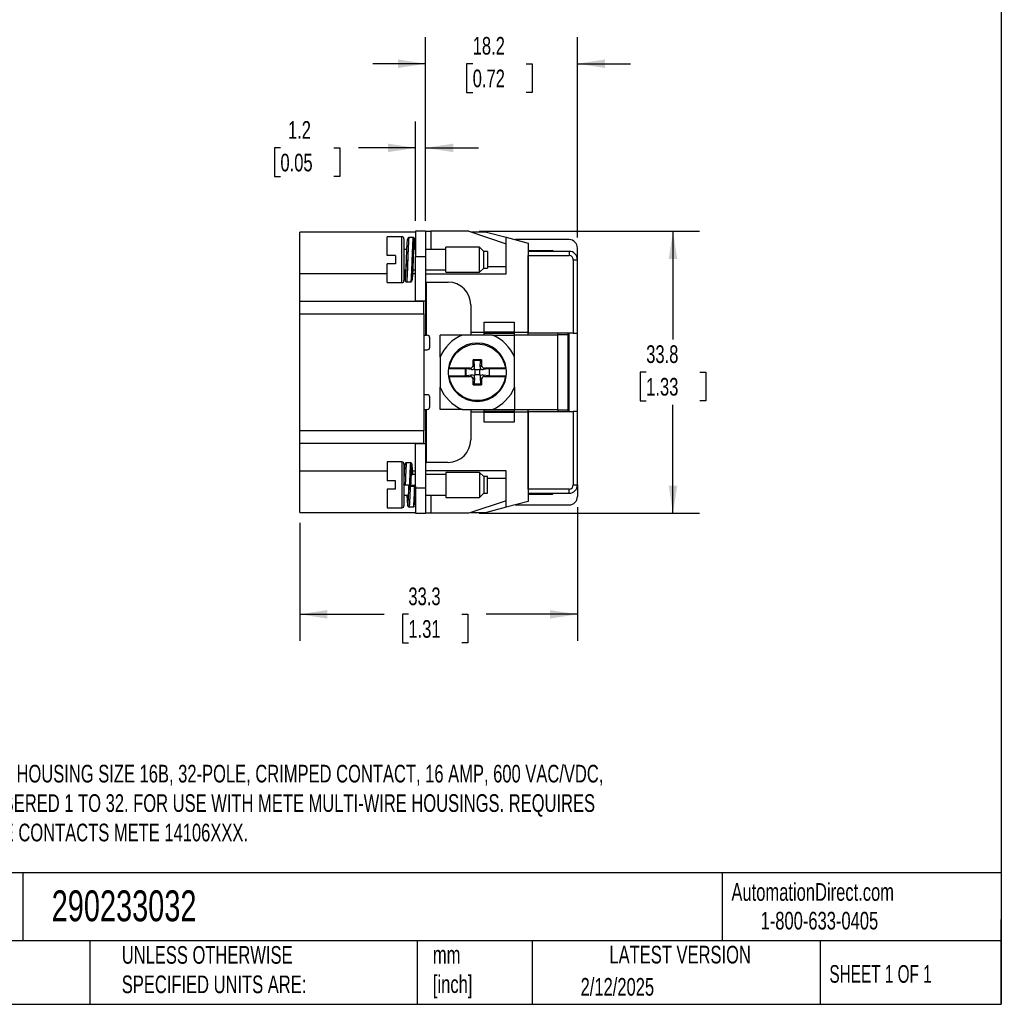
# Model space of a CAD drawing. Header units: millimetres. Extents: x 6 to 273, y 6 to 210.
# Tile 14 of 22: x 155 to 273, y 6 to 124. Entities that reach past the tile are written whole.
import ezdxf

# ---------------------------------------------------------------- set-up
doc = ezdxf.new("R2010")
doc.units = ezdxf.units.MM
doc.linetypes.add('SLD-Solid', pattern=[0])
doc.layers.add('DIMENSIONS', color=140, linetype='SLD-Solid', lineweight=25)
doc.layers.add('TEXT', color=140, linetype='SLD-Solid', lineweight=25)
doc.styles.add('SLDTEXTSTYLE0', font='TXT', dxfattribs={"width": 0.7})
doc.styles.add('SLDTEXTSTYLE1', font='TXT', dxfattribs={"width": 0.65})
doc.dimstyles.new('SLDDIMSTYLE1', dxfattribs={"dimtxt": 2.158008, "dimasz": 3.302, "dimexe": 0, "dimexo": 0.0625, "dimgap": 0.539502, "dimtad": 0, "dimtih": 1, "dimtoh": 1, "dimrnd": 1e-09, "dimzin": 12, "dimdsep": 46, "dimtxsty": 'SLDTEXTSTYLE0', "dimsah": 1, "dimcen": 0.09, "dimadec": 0, "dimazin": 3, "dimtfac": 1, "dimtofl": 0, "dimtmove": 0, "dimatfit": 3, "dimfxl": 0, "dimfrac": 2, "dimtolj": 1, "dimtzin": 12, "dimarcsym": 0})
doc.dimstyles.new('SLDDIMSTYLE3', dxfattribs={"dimtxt": 2.158008, "dimasz": 3.302, "dimexe": 0, "dimexo": 0.0625, "dimgap": 0.539502, "dimtad": 0, "dimtih": 1, "dimtoh": 1, "dimrnd": 1e-09, "dimzin": 12, "dimdsep": 46, "dimtxsty": 'SLDTEXTSTYLE0', "dimsah": 1, "dimcen": 0.09, "dimadec": 0, "dimazin": 3, "dimtfac": 1, "dimtmove": 0, "dimatfit": 0, "dimfxl": 0, "dimfrac": 2, "dimtolj": 1, "dimtzin": 12, "dimarcsym": 0})

# ---------------------------------------------------------------- blocks, each defined once
blk = doc.blocks.new('_D_2')
at = {"layer": 'DIMENSIONS'}
for p, q in [((210.47, 99.03), (236.87, 99.03)), ((233.69, 99.03), (233.69, 86.06)), ((230.48, 82.15), (229.76, 82.15)), ((229.76, 82.15), (229.76, 78.72)), ((236.9, 82.15), (237.62, 82.15)), ((237.62, 82.15), (237.62, 78.72)), ((229.76, 78.72), (230.48, 78.72)), ((233.69, 65.23), (233.69, 78.23)), ((237.62, 78.72), (236.9, 78.72)), ((210.47, 65.23), (236.87, 65.23))]:
    blk.add_line(p, q, dxfattribs=at)
for points in [[(233.69, 99.03), (233.18, 95.72), (234.2, 95.72)], [(233.69, 65.23), (234.2, 68.53), (233.18, 68.53)]]:
    blk.add_solid(points, dxfattribs=at)
at = {"layer": 'DIMENSIONS', "char_height": 2.117, "attachment_point": 1, "style": 'SLDTEXTSTYLE0'}
for s, insert in [('33.8', (230.48, 85.36)), ('1.33', (230.48, 81.45))]:
    blk.add_mtext(s, dxfattribs=dict(at, insert=insert))
blk = doc.blocks.new('_D_3')
at = {"layer": 'DIMENSIONS'}
for p, q in [((222.24, 65.96), (222.24, 49.94)), ((188.94, 64.06), (188.94, 49.94)), ((188.94, 53.11), (199.05, 53.11)), ((201.97, 53.11), (201.25, 53.11)), ((201.25, 53.11), (201.25, 49.68)), ((208.38, 53.11), (209.11, 53.11)), ((209.11, 53.11), (209.11, 49.68)), ((222.24, 53.11), (211.31, 53.11)), ((201.25, 49.68), (201.97, 49.68)), ((209.11, 49.68), (208.38, 49.68))]:
    blk.add_line(p, q, dxfattribs=at)
for points in [[(188.94, 53.11), (192.24, 52.6), (192.24, 53.62)], [(222.24, 53.11), (218.93, 53.62), (218.93, 52.6)]]:
    blk.add_solid(points, dxfattribs=at)
at = {"layer": 'DIMENSIONS', "char_height": 2.117, "attachment_point": 1, "style": 'SLDTEXTSTYLE0'}
for s, insert in [('33.3', (201.97, 56.32)), ('1.31', (201.97, 52.41))]:
    blk.add_mtext(s, dxfattribs=dict(at, insert=insert))
blk = doc.blocks.new('_D_4')
at = {"layer": 'DIMENSIONS'}
for p, q in [((204.04, 100.3), (204.04, 122.29)), ((222.24, 98.3), (222.24, 122.29)), ((204.04, 119.12), (197.69, 119.12)), ((209.68, 119.12), (208.95, 119.12)), ((208.95, 119.12), (208.95, 115.69)), ((216.09, 119.12), (216.82, 119.12)), ((216.82, 119.12), (216.82, 115.69)), ((222.24, 119.12), (228.59, 119.12)), ((208.95, 115.69), (209.68, 115.69)), ((216.82, 115.69), (216.09, 115.69))]:
    blk.add_line(p, q, dxfattribs=at)
for points in [[(204.04, 119.12), (200.73, 119.63), (200.73, 118.61)], [(222.24, 119.12), (225.54, 118.61), (225.54, 119.63)]]:
    blk.add_solid(points, dxfattribs=at)
at = {"layer": 'DIMENSIONS', "char_height": 2.117, "attachment_point": 1, "style": 'SLDTEXTSTYLE0'}
for s, insert in [('18.2', (209.68, 122.33)), ('0.72', (209.68, 118.42))]:
    blk.add_mtext(s, dxfattribs=dict(at, insert=insert))
blk = doc.blocks.new('_D_5')
at = {"layer": 'DIMENSIONS'}
for p, q in [((202.84, 100.3), (202.84, 112.2)), ((204.04, 100.3), (204.04, 112.2)), ((186.63, 109.03), (185.91, 109.03)), ((185.91, 109.03), (185.91, 105.6)), ((193.05, 109.03), (193.77, 109.03)), ((193.77, 109.03), (193.77, 105.6)), ((202.84, 109.03), (195.97, 109.03)), ((204.04, 109.03), (210.39, 109.03)), ((185.91, 105.6), (186.63, 105.6)), ((193.77, 105.6), (193.05, 105.6))]:
    blk.add_line(p, q, dxfattribs=at)
for points in [[(202.84, 109.03), (199.53, 109.54), (199.53, 108.52)], [(204.04, 109.03), (207.34, 108.52), (207.34, 109.54)]]:
    blk.add_solid(points, dxfattribs=at)
at = {"layer": 'DIMENSIONS', "char_height": 2.117, "attachment_point": 1, "style": 'SLDTEXTSTYLE0'}
for s, insert in [('1.2', (187.53, 112.24)), ('0.05', (186.63, 108.33))]:
    blk.add_mtext(s, dxfattribs=dict(at, insert=insert))

msp = doc.modelspace()

# ---------------------------------------------------------------- linework, layer by layer
for p, q in [((202.835, 98.926), (188.935, 98.926)), ((188.935, 93.926), (188.935, 98.926)), ((201.191, 98.376), (199.441, 98.376)), ((199.441, 96.126), (199.441, 98.376)), ((201.191, 92.876), (201.191, 98.376)), ((202.541, 98.276), (202.041, 98.276)), ((204.035, 99.026), (202.835, 99.026)), ((202.835, 99.026), (202.835, 96.026)), ((204.035, 99.026), (204.035, 96.026)), ((209.196, 99.026), (204.663, 99.026)), ((204.663, 99.026), (204.663, 96.851)), ((209.196, 99.026), (213.685, 97.542)), ((211.335, 98.926), (209.499, 98.926)), ((211.335, 98.926), (213.685, 98.315)), ((213.685, 93.926), (213.685, 98.315)), ((213.685, 98.315), (216.335, 97.626)), ((221.235, 98.026), (214.797, 98.026)), ((201.79, 96.851), (201.441, 96.851)), ((202.835, 96.851), (202.637, 96.851)), ((206.441, 96.851), (204.035, 96.851)), ((210.499, 97.126), (206.441, 97.126)), ((206.441, 95.626), (206.441, 97.126)), ((210.999, 96.626), (210.499, 97.126)), ((210.499, 94.126), (210.499, 97.126)), ((216.335, 97.626), (216.335, 86.876)), ((222.235, 95.626), (222.235, 97.026)), ((200.441, 96.126), (199.441, 96.126)), ((200.441, 96.126), (200.441, 95.126)), ((202.835, 96.026), (204.035, 96.026)), ((202.835, 90.676), (202.835, 96.026)), ((204.035, 96.026), (204.035, 90.676)), ((206.441, 94.126), (206.441, 95.626)), ((211.441, 96.626), (210.999, 96.626)), ((210.999, 94.626), (210.999, 96.626)), ((211.441, 96.626), (211.441, 95.626)), ((211.441, 95.626), (211.441, 94.626)), ((216.335, 96.726), (219.235, 96.726)), ((221.235, 96.626), (216.335, 96.626)), ((216.335, 96.126), (221.235, 96.126)), ((216.335, 86.826), (216.335, 96.126)), ((221.235, 96.626), (221.235, 96.126)), ((221.735, 95.626), (221.735, 86.826)), ((221.735, 95.626), (222.235, 95.626)), ((222.235, 86.826), (222.235, 95.626)), ((199.441, 92.876), (199.441, 95.126)), ((200.441, 95.126), (199.441, 95.126)), ((202.541, 95.618), (202.541, 95.62)), ((210.499, 94.126), (210.999, 94.626)), ((210.999, 94.626), (211.441, 94.626)), ((211.441, 94.826), (213.685, 94.826)), ((199.441, 93.926), (188.935, 93.926)), ((188.935, 90.626), (188.935, 93.926)), ((201.441, 94.401), (201.644, 94.401)), ((201.514, 93.926), (201.441, 93.926)), ((202.835, 93.926), (202.469, 93.926)), ((202.492, 94.401), (202.835, 94.401)), ((204.035, 94.401), (206.441, 94.401)), ((204.035, 93.926), (213.685, 93.926)), ((206.441, 94.126), (210.499, 94.126)), ((199.441, 92.876), (201.191, 92.876)), ((201.741, 92.976), (202.241, 92.976)), ((204.035, 92.926), (204.135, 92.926)), ((204.135, 86.576), (204.135, 92.926)), ((204.135, 92.926), (206.735, 92.926)), ((203.835, 90.626), (188.935, 90.626)), ((188.935, 89.126), (188.935, 90.626)), ((202.835, 90.676), (204.035, 90.676)), ((202.835, 90.626), (202.835, 90.676)), ((203.835, 89.126), (203.835, 90.626)), ((204.035, 90.676), (204.035, 86.576)), ((209.435, 90.226), (209.435, 86.626)), ((188.935, 89.126), (203.835, 89.126)), ((188.935, 75.126), (188.935, 89.126)), ((203.835, 89.126), (203.835, 75.126)), ((211.035, 86.926), (211.035, 88.126)), ((211.035, 88.126), (214.635, 88.126)), ((214.635, 88.126), (214.635, 86.926)), ((203.835, 86.576), (204.035, 86.576)), ((204.035, 86.576), (204.135, 86.576)), ((204.235, 86.576), (204.135, 86.576)), ((204.535, 85.126), (204.535, 86.276)), ((212.034, 86.576), (208.436, 86.576)), ((211.035, 86.876), (209.435, 86.876)), ((209.435, 86.626), (211.035, 86.626)), ((214.635, 86.926), (211.035, 86.926)), ((211.035, 86.926), (211.035, 86.826)), ((211.035, 86.826), (214.635, 86.826)), ((211.035, 86.626), (211.035, 86.826)), ((214.635, 86.926), (214.635, 86.826)), ((216.335, 86.876), (214.635, 86.876)), ((214.635, 86.826), (214.635, 86.626)), ((214.635, 86.626), (219.835, 86.626)), ((221.735, 86.826), (216.335, 86.826)), ((216.335, 86.626), (216.335, 86.826)), ((219.835, 86.626), (219.835, 77.626)), ((221.135, 86.626), (219.835, 86.626)), ((219.935, 86.626), (219.935, 86.826)), ((221.135, 86.626), (221.135, 86.826)), ((221.135, 77.626), (221.135, 86.626)), ((221.235, 77.426), (221.235, 86.826)), ((221.735, 86.826), (222.235, 86.826)), ((222.235, 77.426), (222.235, 86.826)), ((203.835, 84.826), (204.235, 84.826)), ((205.785, 83.925), (205.785, 80.327)), ((214.685, 80.327), (214.685, 83.925)), ((210.735, 83.626), (209.735, 83.626)), ((209.735, 82.975), (209.735, 83.626)), ((209.735, 83.626), (209.837, 83.524)), ((209.913, 82.796), (209.735, 82.975)), ((210.633, 83.524), (209.837, 83.524)), ((209.913, 82.796), (209.837, 83.524)), ((210.557, 82.796), (210.633, 83.524)), ((210.735, 82.975), (210.557, 82.796)), ((210.633, 83.524), (210.735, 83.626)), ((210.735, 83.626), (210.735, 82.975)), ((208.805, 82.556), (206.762, 82.556)), ((206.762, 81.696), (208.805, 81.696)), ((209.386, 82.626), (206.872, 82.626)), ((206.872, 81.626), (209.386, 81.626)), ((208.837, 82.524), (208.805, 82.556)), ((208.805, 81.696), (208.805, 82.556)), ((208.805, 81.696), (208.837, 81.728)), ((209.565, 82.448), (208.837, 82.524)), ((208.837, 82.524), (208.837, 81.728)), ((208.837, 81.728), (209.565, 81.804)), ((209.386, 82.626), (209.565, 82.448)), ((209.565, 81.804), (209.386, 81.626)), ((209.735, 81.277), (209.913, 81.455)), ((209.913, 81.455), (209.837, 80.728)), ((209.84, 82.521), (209.954, 82.407)), ((209.954, 81.845), (209.84, 81.731)), ((209.954, 82.407), (209.954, 81.845)), ((210.516, 82.407), (209.954, 82.407)), ((209.954, 81.845), (210.516, 81.845)), ((210.63, 82.521), (210.516, 82.407)), ((210.516, 81.845), (210.516, 82.407)), ((210.63, 81.731), (210.516, 81.845)), ((210.557, 81.455), (210.735, 81.277)), ((210.557, 81.455), (210.633, 80.728)), ((210.906, 82.448), (211.084, 82.626)), ((211.633, 82.524), (210.906, 82.448)), ((211.084, 81.626), (210.906, 81.804)), ((210.906, 81.804), (211.633, 81.728)), ((213.598, 82.626), (211.084, 82.626)), ((211.084, 81.626), (213.598, 81.626)), ((211.665, 82.556), (211.633, 82.524)), ((211.633, 82.524), (211.633, 81.728)), ((211.633, 81.728), (211.665, 81.696)), ((213.709, 82.556), (211.665, 82.556)), ((211.665, 82.556), (211.665, 81.696)), ((211.665, 81.696), (213.709, 81.696)), ((209.735, 80.626), (209.735, 81.277)), ((209.837, 80.728), (209.735, 80.626)), ((209.735, 80.626), (210.735, 80.626)), ((209.837, 80.728), (210.633, 80.728)), ((210.735, 80.626), (210.633, 80.728)), ((210.735, 81.277), (210.735, 80.626)), ((204.235, 79.426), (203.835, 79.426)), ((204.535, 77.976), (204.535, 79.126)), ((203.835, 77.676), (204.035, 77.676)), ((204.035, 77.676), (204.035, 73.576)), ((204.035, 77.676), (204.135, 77.676)), ((204.135, 71.326), (204.135, 77.676)), ((204.135, 77.676), (204.235, 77.676)), ((208.436, 77.676), (212.034, 77.676)), ((211.035, 77.626), (209.435, 77.626)), ((209.435, 77.626), (209.435, 74.026)), ((209.435, 77.376), (211.035, 77.376)), ((211.035, 77.426), (211.035, 77.626)), ((214.635, 77.426), (211.035, 77.426)), ((211.035, 77.326), (211.035, 77.426)), ((211.035, 77.326), (214.635, 77.326)), ((211.035, 76.126), (211.035, 77.326)), ((219.835, 77.626), (214.635, 77.626)), ((214.635, 77.626), (214.635, 77.426)), ((214.635, 77.326), (214.635, 77.426)), ((214.635, 77.376), (216.335, 77.376)), ((214.635, 77.326), (214.635, 76.126)), ((216.335, 77.426), (216.335, 77.626)), ((216.335, 68.126), (216.335, 77.426)), ((216.335, 77.426), (221.735, 77.426)), ((216.335, 77.376), (216.335, 66.626)), ((219.835, 77.626), (221.135, 77.626)), ((219.935, 77.426), (219.935, 77.626)), ((221.135, 77.426), (221.135, 77.626)), ((221.735, 77.426), (221.735, 68.626)), ((222.235, 77.426), (221.735, 77.426)), ((222.235, 68.626), (222.235, 77.426)), ((214.635, 76.126), (211.035, 76.126)), ((203.835, 75.126), (188.935, 75.126)), ((188.935, 73.626), (188.935, 75.126)), ((203.835, 73.626), (203.835, 75.126)), ((188.935, 73.626), (203.835, 73.626)), ((188.935, 70.326), (188.935, 73.626)), ((202.835, 73.576), (202.835, 73.626)), ((202.835, 73.576), (204.035, 73.576)), ((202.835, 68.226), (202.835, 73.576)), ((204.035, 73.576), (204.035, 68.226)), ((201.191, 71.376), (199.441, 71.376)), ((199.441, 71.376), (199.441, 69.126)), ((201.191, 71.376), (201.191, 65.876)), ((202.241, 71.276), (201.741, 71.276)), ((204.035, 71.326), (204.135, 71.326)), ((206.735, 71.326), (204.135, 71.326)), ((188.935, 70.326), (199.441, 70.326)), ((188.935, 65.326), (188.935, 70.326)), ((201.441, 70.326), (201.514, 70.326)), ((201.49, 69.851), (201.441, 69.851)), ((202.835, 69.851), (202.338, 69.851)), ((202.469, 70.326), (202.835, 70.326)), ((213.685, 70.326), (204.035, 70.326)), ((206.441, 69.851), (204.035, 69.851)), ((210.499, 70.126), (206.441, 70.126)), ((206.441, 70.126), (206.441, 68.626)), ((210.999, 69.626), (210.499, 70.126)), ((210.499, 70.126), (210.499, 67.126)), ((213.685, 65.937), (213.685, 70.326)), ((200.441, 69.126), (199.441, 69.126)), ((200.441, 68.126), (200.441, 69.126)), ((201.591, 68.626), (202.091, 68.626)), ((202.035, 68.535), (202.035, 68.469)), ((202.835, 68.535), (202.035, 68.535)), ((206.441, 68.626), (206.441, 67.126)), ((211.441, 69.626), (210.999, 69.626)), ((210.999, 69.626), (210.999, 67.626)), ((211.441, 68.626), (211.441, 69.626)), ((211.441, 69.426), (213.685, 69.426)), ((211.441, 67.626), (211.441, 68.626)), ((221.735, 68.626), (222.235, 68.626)), ((222.235, 68.626), (222.235, 67.226)), ((199.441, 68.126), (199.441, 65.876)), ((200.441, 68.126), (199.441, 68.126)), ((201.441, 67.401), (201.944, 67.401)), ((202.185, 68.46), (202.685, 68.46)), ((202.792, 67.401), (202.835, 67.401)), ((204.035, 68.226), (202.835, 68.226)), ((202.835, 68.226), (202.835, 65.226)), ((204.035, 68.226), (204.035, 65.226)), ((204.035, 67.401), (206.441, 67.401)), ((204.663, 67.401), (204.663, 65.226)), ((210.499, 67.126), (210.999, 67.626)), ((210.999, 67.626), (211.441, 67.626)), ((221.235, 68.126), (216.335, 68.126)), ((216.335, 67.626), (221.235, 67.626)), ((216.335, 67.526), (219.235, 67.526)), ((221.235, 67.626), (221.235, 68.126)), ((206.441, 67.126), (210.499, 67.126)), ((213.685, 66.709), (209.196, 65.226)), ((216.335, 66.626), (213.685, 65.937)), ((214.797, 66.226), (221.235, 66.226)), ((188.935, 65.326), (202.835, 65.326)), ((199.441, 65.876), (201.191, 65.876)), ((202.041, 65.976), (202.541, 65.976)), ((202.835, 65.226), (204.035, 65.226)), ((209.196, 65.226), (204.663, 65.226)), ((209.499, 65.326), (211.335, 65.326)), ((213.685, 65.937), (211.335, 65.326))]:
    msp.add_line(p, q)
for centre, radius, start, end in [((201.191, 98.126), 0.25, 0, 90), ((221.235, 97.026), 1, 0, 90), ((219.235, 96.626), 0.1, 0, 90), ((221.235, 95.626), 1, 0, 90), ((201.191, 93.126), 0.25, 270, 0), ((206.735, 90.226), 2.7, 0, 90), ((204.235, 86.276), 0.3, 0, 90), ((210.235, 82.126), 4.8, 112.01537, 157.98463), ((210.235, 82.126), 4.8, 22.01537, 67.98463), ((204.235, 85.126), 0.3, 270, 0), ((210.235, 82.126), 3.5, 8.06853, 171.93147), ((210.235, 82.126), 3.5, 172.94283, 187.05717), ((210.235, 82.126), 3.5, 171.93147, 172.94283), ((210.235, 82.126), 3.5, 187.05717, 188.06853), ((210.235, 82.126), 3.5, 188.06853, 351.93147), ((210.235, 82.126), 3.5, 7.05717, 8.06853), ((210.235, 82.126), 3.5, 351.93147, 352.94283), ((210.235, 82.126), 3.5, 352.94283, 7.05717), ((210.235, 82.126), 4.8, 202.01537, 247.98463), ((210.235, 82.126), 4.8, 292.01537, 337.98463), ((204.235, 79.126), 0.3, 0, 90), ((204.235, 77.976), 0.3, 270, 0), ((206.735, 74.026), 2.7, 270, 0), ((201.191, 71.126), 0.25, 0, 90), ((221.235, 68.626), 1, 270, 0), ((219.235, 67.626), 0.1, 270, 0), ((201.191, 66.126), 0.25, 270, 0), ((221.235, 67.226), 1, 270, 0)]:
    msp.add_arc(centre, radius, start, end)
for centre, major_axis, ratio, start_param, end_param in [((209.384, 82.977), (0.249, -0.249), 0.9924325, 5.5015852, 7.0647854), ((209.562, 82.799), (-0.171, 0.364), 0.8514538, 3.5440231, 4.3256232), ((210.909, 82.799), (0.171, 0.364), 0.8514538, 1.9575621, 2.7391622), ((211.086, 82.977), (-0.249, -0.249), 0.9924325, 5.5015852, 7.0647854), ((209.384, 81.275), (0.249, 0.249), 0.9924325, 5.5015852, 7.0647854), ((209.562, 82.799), (0.364, -0.171), 0.8514538, 5.0991547, 5.8807548), ((209.562, 81.452), (0.364, 0.171), 0.8514538, 0.4024305, 1.1840306), ((209.562, 81.452), (0.171, 0.364), 0.8514538, 5.0991547, 5.8807548), ((210.909, 81.452), (-0.171, 0.364), 0.8514538, 0.4024305, 1.1840306), ((210.909, 82.799), (0.364, 0.171), 0.8514538, 3.5440231, 4.3256232), ((210.909, 81.452), (0.364, -0.171), 0.8514538, 1.9575621, 2.7391622), ((211.086, 81.275), (-0.249, 0.249), 0.9924325, 5.5015852, 7.0647854)]:
    msp.add_ellipse(centre, major_axis=major_axis, ratio=ratio, start_param=start_param, end_param=end_param)
for points, knots in [([(201.441, 98.126), (201.441, 98.126), (201.441, 97.006), (201.441, 94.246), (201.441, 93.126), (201.441, 93.126)], [0, 0, 0, 0, 0.5, 0.5, 1, 1, 1, 1]), ([(201.741, 95.618), (201.748, 95.807), (201.762, 96.216), (201.788, 96.809), (201.814, 97.347), (201.837, 97.752), (201.854, 97.986), (201.865, 98.028), (201.867, 98.037)], [0, 0, 0, 0, 0.1699754, 0.367976, 0.5659766, 0.7573444, 0.9487123, 1, 1, 1, 1]), ([(202.041, 98.276), (202.02, 98.273), (201.976, 98.267), (201.898, 98.204), (201.889, 98.162), (201.88, 98.114), (201.878, 98.101)], [0, 0, 0, 0, 0.1513492, 0.3076504, 0.8128399, 1, 1, 1, 1]), ([(202.041, 98.274), (202.04, 98.275), (202.033, 98.277), (202.019, 98.225), (202.005, 98.103), (201.995, 97.982), (201.989, 97.9), (201.983, 97.808), (201.977, 97.708), (201.972, 97.599), (201.968, 97.518), (201.965, 97.458), (201.961, 97.389), (201.956, 97.282), (201.95, 97.143), (201.943, 96.998), (201.936, 96.821), (201.923, 96.519), (201.908, 96.116), (201.896, 95.778), (201.891, 95.626)], [0, 0, 0, 0, 0.0193441, 0.1410574, 0.262766, 0.3033895, 0.3440126, 0.3846351, 0.4252572, 0.4658788, 0.5064999, 0.508967, 0.5268649, 0.5752113, 0.6098833, 0.6515501, 0.7002108, 0.7558636, 0.8907718, 1, 1, 1, 1]), ([(202.541, 98.269), (202.54, 98.272), (202.536, 98.282), (202.528, 98.253), (202.518, 98.209), (202.511, 98.153), (202.505, 98.099), (202.499, 98.038), (202.494, 97.96), (202.487, 97.859), (202.48, 97.745), (202.473, 97.619), (202.468, 97.521), (202.465, 97.456), (202.463, 97.427), (202.46, 97.351), (202.452, 97.205), (202.441, 96.951), (202.429, 96.669), (202.419, 96.4), (202.411, 96.187), (202.403, 95.986), (202.397, 95.801), (202.393, 95.682), (202.391, 95.626)], [0, 0, 0, 0, 0.019672, 0.0916839, 0.1518986, 0.2003109, 0.2369166, 0.2673521, 0.3152168, 0.3630826, 0.4109496, 0.4588178, 0.5066872, 0.5140362, 0.5238248, 0.5360529, 0.5873617, 0.6606006, 0.7557479, 0.8128419, 0.8658146, 0.9146655, 0.9593941, 1, 1, 1, 1]), ([(202.695, 98.14), (202.693, 98.152), (202.688, 98.18), (202.665, 98.222), (202.606, 98.268), (202.563, 98.273), (202.541, 98.276)], [0, 0, 0, 0, 0.2752467, 0.6279794, 0.8115748, 1, 1, 1, 1]), ([(202.709, 98.075), (202.702, 98.101), (202.685, 98.157), (202.66, 98.033), (202.637, 97.76), (202.614, 97.345), (202.588, 96.809), (202.562, 96.216), (202.548, 95.807), (202.541, 95.618)], [0, 0, 0, 0, 0.1291169, 0.2794905, 0.4248268, 0.5701631, 0.7205368, 0.8709104, 1, 1, 1, 1]), ([(202.792, 96.851), (202.79, 96.901), (202.779, 97.15), (202.759, 97.511), (202.736, 97.869), (202.72, 98.056), (202.71, 98.073), (202.709, 98.075)], [0, 0, 0, 0, 0.0750094, 0.3758818, 0.6666753, 0.9574689, 1, 1, 1, 1]), ([(204.035, 99.026), (204.035, 99.026), (204.099, 99.026), (204.327, 99.026), (204.489, 99.026), (204.663, 99.026)], [0, 0, 0, 0, 0.5, 0.5, 1, 1, 1, 1]), ([(202.541, 95.621), (202.541, 95.623), (202.551, 95.787), (202.572, 96.117), (202.607, 96.551), (202.638, 96.88), (202.669, 97.07), (202.704, 97.087), (202.727, 97.004), (202.74, 96.877), (202.743, 96.851)], [0, 0, 0, 0, 0.0016816, 0.1610133, 0.3203406, 0.4797608, 0.6390537, 0.7983429, 0.957763, 1, 1, 1, 1]), ([(201.741, 95.623), (201.731, 95.461), (201.71, 95.135), (201.676, 94.701), (201.644, 94.372), (201.614, 94.181), (201.579, 94.165), (201.554, 94.248), (201.541, 94.375), (201.539, 94.401)], [0, 0, 0, 0, 0.1587281, 0.3184748, 0.478325, 0.6380834, 0.7978108, 0.9576578, 1, 1, 1, 1]), ([(201.891, 95.626), (201.885, 95.45), (201.873, 95.107), (201.854, 94.608), (201.838, 94.214), (201.826, 93.958), (201.82, 93.839), (201.817, 93.782), (201.816, 93.758), (201.815, 93.745), (201.815, 93.74), (201.814, 93.724), (201.811, 93.665), (201.807, 93.587), (201.802, 93.497), (201.797, 93.421), (201.792, 93.34), (201.786, 93.258), (201.78, 93.178), (201.772, 93.104), (201.763, 93.037), (201.753, 92.993), (201.745, 92.966), (201.741, 92.976), (201.741, 92.976)], [0, 0, 0, 0, 0.1265532, 0.2469831, 0.3743376, 0.4457383, 0.477168, 0.4895164, 0.5018649, 0.5020226, 0.503196, 0.5063945, 0.5183936, 0.5647909, 0.5917179, 0.6234242, 0.6599094, 0.7011729, 0.7472141, 0.7959162, 0.8541812, 0.9220056, 0.9993859, 1, 1, 1, 1]), ([(202.391, 95.626), (202.385, 95.45), (202.373, 95.107), (202.359, 94.735), (202.349, 94.477), (202.341, 94.286), (202.331, 94.07), (202.322, 93.889), (202.317, 93.788), (202.313, 93.702), (202.308, 93.604), (202.301, 93.476), (202.294, 93.361), (202.287, 93.261), (202.276, 93.131), (202.261, 93.014), (202.248, 92.967), (202.241, 92.976), (202.241, 92.976)], [0, 0, 0, 0, 0.1265758, 0.2470211, 0.2786055, 0.3298007, 0.4019962, 0.464222, 0.4974711, 0.5021115, 0.5518702, 0.6016297, 0.6513899, 0.7011509, 0.7509125, 0.8751542, 0.9994006, 1, 1, 1, 1]), ([(221.735, 95.626), (221.735, 95.759), (221.682, 95.886), (221.495, 96.073), (221.368, 96.126), (221.235, 96.126)], [0, 0, 0, 0, 0.5, 0.5, 1, 1, 1, 1]), ([(201.57, 93.2), (201.576, 93.167), (201.592, 93.092), (201.616, 93.177), (201.639, 93.411), (201.662, 93.794), (201.689, 94.305), (201.715, 94.905), (201.731, 95.36), (201.74, 95.595), (201.741, 95.618)], [0, 0, 0, 0, 0.1128051, 0.2604852, 0.4032182, 0.5459512, 0.6936312, 0.8413113, 0.9840443, 1, 1, 1, 1]), ([(202.541, 95.618), (202.54, 95.595), (202.531, 95.36), (202.515, 94.904), (202.489, 94.305), (202.462, 93.791), (202.439, 93.421), (202.423, 93.217), (202.413, 93.193), (202.411, 93.189)], [0, 0, 0, 0, 0.0208264, 0.2071312, 0.3998932, 0.5926551, 0.7789599, 0.9652646, 1, 1, 1, 1]), ([(201.49, 94.401), (201.49, 94.396), (201.499, 94.189), (201.517, 93.852), (201.54, 93.458), (201.557, 93.239), (201.568, 93.207), (201.57, 93.2)], [0, 0, 0, 0, 0.0070254, 0.3203501, 0.6231789, 0.9260077, 1, 1, 1, 1]), ([(201.582, 93.136), (201.585, 93.116), (201.59, 93.081), (201.622, 93.025), (201.681, 92.983), (201.721, 92.978), (201.741, 92.976)], [0, 0, 0, 0, 0.3827259, 0.6918482, 0.8463076, 1, 1, 1, 1]), ([(202.241, 92.976), (202.263, 92.979), (202.305, 92.984), (202.379, 93.042), (202.391, 93.082), (202.398, 93.116), (202.4, 93.124)], [0, 0, 0, 0, 0.1752405, 0.3461945, 0.837915, 1, 1, 1, 1]), ([(206.872, 82.626), (206.992, 83.432), (207.397, 84.169), (208.632, 85.233), (209.42, 85.526), (210.235, 85.526)], [0, 0, 0, 0, 0.5, 0.5, 1, 1, 1, 1]), ([(210.235, 85.526), (211.05, 85.526), (211.838, 85.233), (213.073, 84.169), (213.478, 83.432), (213.598, 82.626)], [0, 0, 0, 0, 0.5, 0.5, 1, 1, 1, 1]), ([(206.77, 82.617), (206.77, 82.618), (206.772, 82.619), (206.776, 82.62), (206.78, 82.621), (206.786, 82.622), (206.793, 82.623), (206.8, 82.623), (206.809, 82.624), (206.818, 82.625), (206.828, 82.625), (206.839, 82.626), (206.85, 82.626), (206.857, 82.626), (206.865, 82.626), (206.872, 82.626)], [0, 0, 0, 0, 0.00003383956, 0.00003383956, 0.00003383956, 0.00006765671, 0.00006765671, 0.00006765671, 0.00010180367, 0.00010180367, 0.00010180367, 0.0001362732, 0.0001362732, 0.0001362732, 0.00015797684, 0.00015797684, 0.00015797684, 0.00015797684]), ([(206.872, 81.626), (206.861, 81.626), (206.849, 81.626), (206.838, 81.626), (206.827, 81.627), (206.817, 81.627), (206.808, 81.628), (206.799, 81.629), (206.791, 81.629), (206.785, 81.63), (206.779, 81.631), (206.775, 81.632), (206.772, 81.633), (206.771, 81.634), (206.77, 81.634), (206.77, 81.635)], [0, 0, 0, 0, 0.00003441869, 0.00003441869, 0.00003441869, 0.00006882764, 0.00006882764, 0.00006882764, 0.00010336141, 0.00010336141, 0.00010336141, 0.00013775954, 0.00013775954, 0.00013775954, 0.00015797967, 0.00015797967, 0.00015797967, 0.00015797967]), ([(213.598, 81.626), (213.478, 80.82), (213.073, 80.083), (211.838, 79.019), (211.05, 78.726), (209.42, 78.726), (208.632, 79.019), (207.397, 80.083), (206.992, 80.82), (206.872, 81.626)], [0, 0, 0, 0, 0.25, 0.25, 0.5, 0.5, 0.75, 0.75, 1, 1, 1, 1]), ([(213.598, 82.626), (213.61, 82.626), (213.621, 82.626), (213.632, 82.625), (213.643, 82.625), (213.653, 82.625), (213.662, 82.624), (213.671, 82.623), (213.679, 82.623), (213.685, 82.622), (213.691, 82.621), (213.696, 82.62), (213.698, 82.619), (213.7, 82.618), (213.7, 82.618), (213.7, 82.617)], [0, 0, 0, 0, 0.00003441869, 0.00003441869, 0.00003441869, 0.00006882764, 0.00006882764, 0.00006882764, 0.00010336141, 0.00010336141, 0.00010336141, 0.00013775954, 0.00013775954, 0.00013775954, 0.00015797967, 0.00015797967, 0.00015797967, 0.00015797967]), ([(213.7, 81.635), (213.7, 81.634), (213.698, 81.633), (213.694, 81.632), (213.69, 81.631), (213.685, 81.63), (213.678, 81.629), (213.67, 81.628), (213.662, 81.628), (213.652, 81.627), (213.642, 81.627), (213.631, 81.626), (213.62, 81.626), (213.613, 81.626), (213.605, 81.626), (213.598, 81.626)], [0, 0, 0, 0, 0.00003383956, 0.00003383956, 0.00003383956, 0.00006765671, 0.00006765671, 0.00006765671, 0.00010180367, 0.00010180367, 0.00010180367, 0.0001362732, 0.0001362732, 0.0001362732, 0.00015797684, 0.00015797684, 0.00015797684, 0.00015797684]), ([(201.441, 71.126), (201.441, 71.125), (201.441, 71.123), (201.441, 71.108), (201.441, 71.084), (201.441, 71.049), (201.441, 71.005), (201.441, 70.912), (201.441, 70.731), (201.441, 70.406), (201.441, 70.009), (201.441, 69.564), (201.441, 69.097), (201.441, 68.626), (201.441, 68.155), (201.441, 67.688), (201.441, 67.243), (201.441, 66.846), (201.441, 66.521), (201.441, 66.316), (201.441, 66.198), (201.441, 66.137), (201.441, 66.13), (201.441, 66.126)], [0, 0, 0, 0, 0.0201456, 0.0401354, 0.0600488, 0.0799659, 0.0999669, 0.1201308, 0.185078, 0.2500934, 0.3150405, 0.3800559, 0.4400086, 0.5000289, 0.5599816, 0.620002, 0.6849491, 0.7499645, 0.8149116, 0.879927, 0.9200436, 0.9598539, 1, 1, 1, 1]), ([(201.441, 68.626), (201.449, 68.838), (201.464, 69.27), (201.491, 69.878), (201.517, 70.405), (201.54, 70.793), (201.557, 71.011), (201.567, 71.044), (201.569, 71.05)], [0, 0, 0, 0, 0.1888415, 0.3842283, 0.579615, 0.7684565, 0.957298, 1, 1, 1, 1]), ([(201.741, 71.276), (201.72, 71.273), (201.676, 71.268), (201.601, 71.206), (201.59, 71.166), (201.582, 71.125), (201.58, 71.115)], [0, 0, 0, 0, 0.1625745, 0.3257877, 0.8251648, 1, 1, 1, 1]), ([(201.741, 71.276), (201.735, 71.266), (201.722, 71.247), (201.702, 71.086), (201.687, 70.87), (201.676, 70.677), (201.671, 70.585), (201.669, 70.54), (201.668, 70.519), (201.667, 70.507), (201.667, 70.503), (201.666, 70.487), (201.663, 70.423), (201.658, 70.323), (201.651, 70.184), (201.645, 70.034), (201.637, 69.849), (201.624, 69.539), (201.608, 69.126), (201.596, 68.781), (201.591, 68.626)], [0, 0, 0, 0, 0.1236964, 0.248045, 0.3872537, 0.4486024, 0.4756039, 0.4862122, 0.4968205, 0.4969617, 0.4981171, 0.5013656, 0.5137185, 0.5618367, 0.5976088, 0.6411849, 0.6925635, 0.7517426, 0.8879132, 1, 1, 1, 1]), ([(202.241, 71.276), (202.238, 71.273), (202.231, 71.268), (202.223, 71.233), (202.215, 71.185), (202.208, 71.13), (202.202, 71.063), (202.196, 70.987), (202.189, 70.887), (202.182, 70.774), (202.175, 70.648), (202.17, 70.557), (202.167, 70.509), (202.167, 70.509), (202.167, 70.509), (202.167, 70.509), (202.167, 70.509), (202.167, 70.509), (202.167, 70.508), (202.167, 70.508), (202.167, 70.507), (202.167, 70.505), (202.167, 70.5), (202.166, 70.482), (202.163, 70.416), (202.155, 70.27), (202.143, 70.004), (202.13, 69.701), (202.119, 69.415), (202.111, 69.199), (202.104, 68.996), (202.097, 68.806), (202.093, 68.684), (202.091, 68.626)], [0, 0, 0, 0, 0.0648944, 0.121092, 0.1679312, 0.2206294, 0.2522656, 0.3012099, 0.3501553, 0.3991021, 0.4480501, 0.4969995, 0.4970029, 0.4970056, 0.4970104, 0.4970191, 0.497035, 0.4970641, 0.4971188, 0.4972252, 0.4974425, 0.4979183, 0.4990472, 0.5029452, 0.5162913, 0.5651744, 0.6436228, 0.7515941, 0.8090084, 0.8625566, 0.9122381, 0.9580527, 1, 1, 1, 1]), ([(202.396, 71.125), (202.394, 71.14), (202.389, 71.176), (202.352, 71.247), (202.277, 71.267), (202.241, 71.276)], [0, 0, 0, 0, 0.2707406, 0.6565871, 1, 1, 1, 1]), ([(202.412, 71.061), (202.404, 71.092), (202.388, 71.16), (202.363, 71.055), (202.34, 70.802), (202.317, 70.402), (202.291, 69.879), (202.264, 69.27), (202.249, 68.838), (202.241, 68.626)], [0, 0, 0, 0, 0.1253928, 0.2736438, 0.4169285, 0.5602133, 0.7084643, 0.8567152, 1, 1, 1, 1]), ([(202.492, 69.851), (202.491, 69.878), (202.481, 70.107), (202.462, 70.456), (202.439, 70.832), (202.423, 71.033), (202.413, 71.058), (202.412, 71.061)], [0, 0, 0, 0, 0.0419826, 0.3523029, 0.652228, 0.9521531, 1, 1, 1, 1]), ([(202.241, 68.626), (202.251, 68.789), (202.272, 69.116), (202.307, 69.551), (202.338, 69.88), (202.369, 70.07), (202.404, 70.087), (202.428, 70.004), (202.441, 69.877), (202.443, 69.851)], [0, 0, 0, 0, 0.1595824, 0.3191597, 0.4788491, 0.638424, 0.7979834, 0.9576712, 1, 1, 1, 1]), ([(201.441, 68.626), (201.441, 68.626), (201.456, 68.626), (201.514, 68.626), (201.556, 68.626), (201.591, 68.626)], [0, 0, 0, 0, 0.5, 0.5, 1, 1, 1, 1]), ([(202.035, 68.535), (202.025, 68.373), (202.004, 68.049), (201.969, 67.631), (201.938, 67.325), (201.907, 67.164), (201.873, 67.181), (201.85, 67.273), (201.839, 67.39), (201.838, 67.401)], [0, 0, 0, 0, 0.16372656, 0.32744796, 0.49128433, 0.6550033, 0.81870635, 0.98254105, 1, 1, 1, 1]), ([(201.867, 66.215), (201.874, 66.179), (201.889, 66.093), (201.913, 66.159), (201.936, 66.373), (201.959, 66.74), (201.986, 67.237), (202.012, 67.829), (202.027, 68.258), (202.035, 68.469)], [0, 0, 0, 0, 0.111358, 0.2619879, 0.407572, 0.5531561, 0.703786, 0.8544159, 1, 1, 1, 1]), ([(202.185, 68.46), (202.15, 68.46), (202.108, 68.46), (202.05, 68.464), (202.035, 68.467), (202.035, 68.469)], [0, 0, 0, 0, 0.5, 0.5, 1, 1, 1, 1]), ([(202.091, 68.626), (202.126, 68.626), (202.168, 68.626), (202.226, 68.626), (202.241, 68.626), (202.241, 68.626)], [0, 0, 0, 0, 0.5, 0.5, 1, 1, 1, 1]), ([(202.835, 68.469), (202.835, 68.467), (202.82, 68.464), (202.762, 68.46), (202.72, 68.46), (202.685, 68.46)], [0, 0, 0, 0, 0.5, 0.5, 1, 1, 1, 1]), ([(202.835, 68.469), (202.827, 68.258), (202.812, 67.829), (202.786, 67.238), (202.759, 66.737), (202.736, 66.385), (202.72, 66.197), (202.711, 66.179), (202.709, 66.178)], [0, 0, 0, 0, 0.1924775, 0.3916263, 0.590775, 0.7832526, 0.9757301, 1, 1, 1, 1]), ([(201.79, 67.401), (201.798, 67.234), (201.815, 66.886), (201.837, 66.501), (201.854, 66.265), (201.865, 66.224), (201.867, 66.215)], [0, 0, 0, 0, 0.290206, 0.6029244, 0.9156428, 1, 1, 1, 1]), ([(202.185, 68.46), (202.182, 68.362), (202.175, 68.152), (202.163, 67.823), (202.148, 67.439), (202.13, 67.032), (202.114, 66.725), (202.103, 66.529), (202.096, 66.412), (202.089, 66.309), (202.082, 66.218), (202.077, 66.15), (202.071, 66.091), (202.065, 66.048), (202.058, 66.014), (202.052, 65.991), (202.047, 65.977), (202.043, 65.978), (202.041, 65.978)], [0, 0, 0, 0, 0.0738394, 0.1582394, 0.2531949, 0.3830346, 0.5128744, 0.5628585, 0.6128405, 0.6628204, 0.7127983, 0.7627742, 0.7954707, 0.849261, 0.884074, 0.9241612, 0.969522, 1, 1, 1, 1]), ([(202.685, 68.46), (202.68, 68.308), (202.669, 67.972), (202.656, 67.652), (202.649, 67.486), (202.649, 67.486), (202.649, 67.486), (202.649, 67.486), (202.649, 67.486), (202.649, 67.486), (202.649, 67.485), (202.649, 67.484), (202.649, 67.482), (202.649, 67.478), (202.648, 67.465), (202.647, 67.423), (202.64, 67.274), (202.631, 67.059), (202.62, 66.845), (202.614, 66.722), (202.609, 66.625), (202.604, 66.527), (202.597, 66.409), (202.59, 66.304), (202.583, 66.213), (202.572, 66.098), (202.558, 65.995), (202.547, 65.986), (202.541, 65.982)], [0, 0, 0, 0, 0.114667, 0.2530284, 0.2530355, 0.2530412, 0.2530513, 0.2530694, 0.2531024, 0.2531629, 0.2532761, 0.2534944, 0.253936, 0.2548899, 0.2571203, 0.2647023, 0.2903347, 0.3834067, 0.4557123, 0.4995974, 0.5130545, 0.563788, 0.6145223, 0.6652573, 0.715993, 0.7667295, 0.8934121, 1, 1, 1, 1]), ([(201.879, 66.151), (201.88, 66.14), (201.886, 66.097), (201.925, 66.01), (202.002, 65.988), (202.041, 65.976)], [0, 0, 0, 0, 0.15375327, 0.56846657, 1, 1, 1, 1]), ([(202.541, 65.976), (202.563, 65.979), (202.606, 65.984), (202.679, 66.043), (202.689, 66.076), (202.696, 66.107), (202.697, 66.113)], [0, 0, 0, 0, 0.1841223, 0.3635252, 0.8845085, 1, 1, 1, 1]), ([(204.663, 65.226), (204.489, 65.226), (204.327, 65.226), (204.099, 65.226), (204.035, 65.226), (204.035, 65.226)], [0, 0, 0, 0, 0.5, 0.5, 1, 1, 1, 1])]:
    msp.add_open_spline(points, degree=3, knots=knots)
for points in [[(205.785, 83.925), (205.785, 84.818), (205.785, 85.699), (205.785, 86.576)], [(208.436, 86.576), (207.543, 86.576), (206.662, 86.576), (205.785, 86.576)], [(212.034, 86.576), (212.927, 86.576), (213.809, 86.576), (214.685, 86.576)], [(214.685, 83.925), (214.685, 84.818), (214.685, 85.699), (214.685, 86.576)], [(205.785, 77.676), (205.785, 78.553), (205.785, 79.434), (205.785, 80.327)], [(214.685, 80.327), (214.685, 79.434), (214.685, 78.553), (214.685, 77.676)], [(208.436, 77.676), (207.543, 77.676), (206.662, 77.676), (205.785, 77.676)], [(212.034, 77.676), (212.927, 77.676), (213.809, 77.676), (214.685, 77.676)], [(221.235, 68.126), (221.511, 68.126), (221.735, 68.35), (221.735, 68.626)]]:
    msp.add_open_spline(points, degree=3)
at = {"layer": 'TEXT'}
for p, q in [((273.05, 209.55), (273.05, 6.35)), ((273.05, 22.126), (6.35, 22.126)), ((155.759, 22.126), (155.759, 13.97)), ((239.575, 22.126), (239.575, 13.97)), ((273.05, 6.35), (273.05, 16.51)), ((273.05, 13.97), (6.35, 13.97)), ((163.78, 13.97), (163.78, 6.35)), ((203.024, 13.97), (203.024, 6.35)), ((216.812, 13.97), (216.812, 6.35)), ((251.349, 13.97), (251.349, 6.35)), ((6.35, 6.35), (273.05, 6.35))]:
    msp.add_line(p, q, dxfattribs=at)

# ---------------------------------------------------------------- texts
for s, insert, char_height, attachment_point, style in [('CONNECTOR HOUSING SIZE 16B, 32-POLE, CRIMPED CONTACT, 16 AMP, 600 VAC/VDC, ^JPOLES NUMBERED 1 TO 32. FOR USE WITH METE MULTI-WIRE HOUSINGS. REQUIRES ^J16 AMP MALE CONTACTS METE 14106XXX.', (141.671, 35.063), 2.116667, 1, 'SLDTEXTSTYLE0'), ('290233032', (159.208, 20.011), 3.7042, 1, 'SLDTEXTSTYLE0'), ('AutomationDirect.com', (240.695, 20.877), 2.11667, 1, 'SLDTEXTSTYLE0'), ('1-800-633-0405', (244.192, 17.437), 2.11667, 1, 'SLDTEXTSTYLE0'), ('UNLESS OTHERWISE ^JSPECIFIED UNITS ARE:', (167.608, 13.331), 2.11667, 1, 'SLDTEXTSTYLE0'), ('LATEST VERSION', (234.552, 13.364), 2.11667, 2, 'SLDTEXTSTYLE0'), ('mm^J[inch]', (204.907, 13.357), 2.1167, 1, 'SLDTEXTSTYLE0'), ('SHEET 1 OF 1', (252.441, 11.051), 2.11667, 1, 'SLDTEXTSTYLE1'), ('2/12/2025', (222.613, 9.503), 2.1167, 1, 'SLDTEXTSTYLE0')]:
    msp.add_mtext(s, dxfattribs=dict(at, insert=insert, char_height=char_height, attachment_point=attachment_point, style=style))

# ---------------------------------------------------------------- dimensions: what is measured, and where the dimension line sits
at = {"layer": 'DIMENSIONS'}
for base, p1, p2, dimstyle, picture, middle in [((204.035, 119.118), (222.235, 97.026), (204.035, 99.026), 'SLDDIMSTYLE3', '_D_4', (212.886, 119.118)), ((204.035, 109.027), (202.835, 99.026), (204.035, 99.026), 'SLDDIMSTYLE3', '_D_5', (189.839, 109.027)), ((188.935, 53.112), (222.235, 67.226), (188.935, 65.326), 'SLDDIMSTYLE1', '_D_3', (205.178, 53.112))]:
    dim = msp.add_linear_dim(base=base, p1=p1, p2=p2, dimstyle=dimstyle, dxfattribs=at)
    dim.commit()
    dim.dimension.update_dxf_attribs({"geometry": picture, "text_midpoint": middle, "dimtype": 160})
dim = msp.add_linear_dim(base=(233.691, 65.226), p1=(209.196, 99.026), p2=(209.196, 65.226), angle=90, dimstyle='SLDDIMSTYLE1', dxfattribs=at)
dim.commit()
dim.dimension.update_dxf_attribs({"geometry": '_D_2', "text_midpoint": (233.691, 82.147), "dimtype": 160})

doc.saveas('drawing.dxf')
